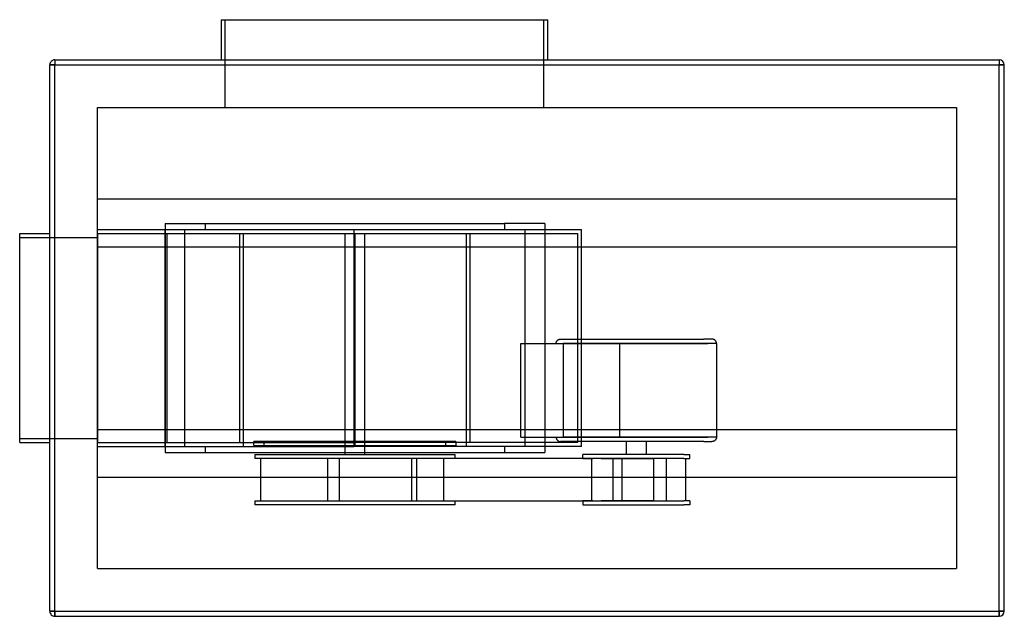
# Model space of a CAD drawing. Header units: millimetres. Extents: x -505 to 475, y -277 to 317.
import ezdxf

# ---------------------------------------------------------------- set-up
doc = ezdxf.new("R2010")
doc.units = ezdxf.units.MM
doc.layers.add('HIDDEN', color=7, linetype='Continuous')
doc.layers.add('THICK', color=7, linetype='Continuous')

msp = doc.modelspace()

# ---------------------------------------------------------------- linework, layer by layer
at = {"layer": 'HIDDEN'}
for p, q in [((-300.5, 229.5), (-300.5, 317)), ((16.5, 317), (16.5, 229.5)), ((-470, 277), (-470, 272)), ((-470, 277), (-470, 277)), ((470, 277), (470, 272)), ((470, 277), (470, 277)), ((-475, 272), (-470, 272)), ((-475, 272), (-475, 272)), ((-470, -272), (-470, 272)), ((-470, 272), (470, 272)), ((470, 272), (475, 272)), ((470, -272), (470, 272)), ((475, 272), (475, 272)), ((-427.5, 229.5), (-427.5, 229.5)), ((-427.5, -229.5), (-427.5, 229.5)), ((-427.5, 229.5), (427.5, 229.5)), ((427.5, 229.5), (427.5, -229.5)), ((427.5, 229.5), (427.5, 229.5)), ((-427.5, 138.5), (427.5, 138.5)), ((-427.5, 138.5), (-427.5, 138.5)), ((427.5, 138.5), (427.5, 138.5)), ((-427.5, 108), (-427.5, 108)), ((-427.5, 108), (-172.35, 108)), ((-360.3, 114), (-320.3, 114)), ((-360.3, 114), (-360.3, -114)), ((-360.3, 114), (-360.3, 114)), ((-360.3, -108), (-360.3, 108)), ((-340.85, 108), (-340.85, -108)), ((-320.3, 114), (-320.3, 108)), ((-320.3, 114), (-22.4, 114)), ((-172.35, 108), (-172.35, 108)), ((-172.35, 108), (54.3, 108)), ((-172.35, 108), (-172.35, -108)), ((-22.4, 114), (-22.4, 108)), ((17.6, 114), (-22.4, 114)), ((-1.85, -108), (-1.85, 108)), ((17.6, 114), (17.6, -114)), ((17.6, 114), (17.6, 114)), ((54.3, -108), (54.3, 108)), ((-505, 104), (-505, 104)), ((-505, 100), (-427.5, 100)), ((-505, 100), (-505, 100)), ((-475, 104), (-475, 104)), ((-427.5, 104), (-171.35, 104)), ((-427.5, 104), (-427.5, 104)), ((-427.5, 104), (-427.5, -104)), ((-427.5, 100), (-427.5, 100)), ((-358.12, -104), (-358.12, 104)), ((-286.18, 104), (-286.18, -104)), ((-282.18, 104), (-60.53, 104)), ((-282.18, -108), (-282.18, 104)), ((-181.35, 104), (-181.35, -103)), ((-171.35, 104), (50.3, 104)), ((-171.35, 104), (-171.35, -104)), ((-161.35, -103), (-161.35, 104)), ((-60.53, 104), (-60.53, -108)), ((-56.52, -104), (-56.52, 104)), ((50.3, 104), (50.3, -104)), ((-427.5, 91), (-360.3, 91)), ((-427.5, 91), (-427.5, 91)), ((-360.3, 91), (17.6, 91)), ((17.6, 91), (427.5, 91)), ((427.5, 91), (427.5, 91)), ((-6.22, -5.43), (35.84, -5.43)), ((-6.22, -98.57), (-6.22, -5.43)), ((28.91, -5.43), (28.92, -5.12)), ((28.92, -5.12), (28.95, -4.8)), ((28.95, -4.8), (29.01, -4.49)), ((29.01, -4.49), (29.09, -4.18)), ((29.09, -4.18), (29.19, -3.88)), ((29.19, -3.88), (29.31, -3.59)), ((29.31, -3.59), (29.45, -3.31)), ((29.45, -3.31), (29.61, -3.04)), ((29.61, -3.04), (29.79, -2.78)), ((29.79, -2.78), (29.99, -2.53)), ((29.99, -2.53), (30.21, -2.3)), ((30.21, -2.3), (30.44, -2.08)), ((30.44, -2.08), (30.68, -1.88)), ((30.68, -1.88), (30.94, -1.7)), ((30.94, -1.7), (31.22, -1.54)), ((31.22, -1.54), (31.5, -1.4)), ((31.5, -1.4), (31.79, -1.28)), ((31.79, -1.28), (32.09, -1.18)), ((32.09, -1.18), (32.4, -1.1)), ((32.4, -1.1), (32.71, -1.05)), ((32.71, -1.05), (33.03, -1.01)), ((33.03, -1.01), (33.34, -1)), ((33.34, -1), (74.49, -1)), ((37.61, -5.43), (35.84, -5.43)), ((35.84, -5.43), (179.8, -5.43)), ((35.84, -5.43), (35.84, -98.57)), ((92.19, -5.43), (37.61, -5.43)), ((50.13, -5.43), (50.13, -98.57)), ((74.49, -1), (175.85, -1)), ((188.5, -5.43), (92.19, -5.43)), ((92.19, -98.57), (92.19, -5.43)), ((184.06, -1), (175.85, -1)), ((184.38, -1.01), (184.06, -1)), ((184.69, -1.05), (184.38, -1.01)), ((185.01, -1.1), (184.69, -1.05)), ((185.31, -1.18), (185.01, -1.1)), ((185.61, -1.28), (185.31, -1.18)), ((185.9, -1.4), (185.61, -1.28)), ((186.19, -1.54), (185.9, -1.4)), ((186.46, -1.7), (186.19, -1.54)), ((186.72, -1.88), (186.46, -1.7)), ((186.97, -2.08), (186.72, -1.88)), ((187.2, -2.3), (186.97, -2.08)), ((187.41, -2.53), (187.2, -2.3)), ((187.61, -2.78), (187.41, -2.53)), ((187.79, -3.04), (187.61, -2.78)), ((187.95, -3.31), (187.79, -3.04)), ((188.1, -3.59), (187.95, -3.31)), ((188.22, -3.88), (188.1, -3.59)), ((188.32, -4.18), (188.22, -3.88)), ((188.39, -4.49), (188.32, -4.18)), ((188.45, -4.8), (188.39, -4.49)), ((188.48, -5.12), (188.45, -4.8)), ((188.5, -5.43), (188.48, -5.12)), ((188.5, -5.43), (188.5, -98.57)), ((-427.5, -91), (-427.5, -91)), ((-427.5, -91), (-360.3, -91)), ((-360.3, -91), (17.6, -91)), ((17.6, -91), (427.5, -91)), ((427.5, -91), (427.5, -91)), ((-505, -100), (-427.5, -100)), ((-505, -100), (-505, -100)), ((-505, -104), (-505, -104)), ((-475, -104), (-475, -104)), ((-427.5, -100), (-427.5, -100)), ((-427.5, -104), (-171.35, -104)), ((-427.5, -104), (-427.5, -104)), ((-271.94, -107), (-271.94, -103)), ((-181.35, -103), (-271.94, -103)), ((-271.94, -107), (-181.35, -107)), ((-261.94, -103), (-261.94, -107)), ((-181.35, -103), (-181.35, -107)), ((-181.35, -103), (-181.35, -103)), ((-161.35, -103), (-181.35, -103)), ((-181.35, -107), (-181.35, -116)), ((-181.35, -107), (-181.35, -107)), ((-181.35, -107), (-161.35, -107)), ((-171.35, -103), (-171.35, -107)), ((50.3, -104), (-171.35, -104)), ((-70.76, -103), (-161.35, -103)), ((-161.35, -103), (-161.35, -103)), ((-161.35, -107), (-161.35, -103)), ((-161.35, -116), (-161.35, -107)), ((-161.35, -107), (-70.76, -107)), ((-161.35, -107), (-161.35, -107)), ((-80.76, -107), (-80.76, -103)), ((-70.76, -103), (-70.76, -107)), ((-6.22, -98.57), (35.84, -98.57)), ((28.91, -98.57), (28.92, -98.88)), ((28.92, -98.88), (28.95, -99.2)), ((28.95, -99.2), (29.01, -99.51)), ((29.01, -99.51), (29.09, -99.82)), ((29.09, -99.82), (29.19, -100.12)), ((29.19, -100.12), (29.31, -100.41)), ((29.31, -100.41), (29.45, -100.69)), ((29.45, -100.69), (29.61, -100.96)), ((29.61, -100.96), (29.79, -101.22)), ((29.79, -101.22), (29.99, -101.47)), ((29.99, -101.47), (30.21, -101.7)), ((30.21, -101.7), (30.44, -101.92)), ((30.44, -101.92), (30.68, -102.12)), ((30.68, -102.12), (30.94, -102.3)), ((30.94, -102.3), (31.22, -102.46)), ((31.22, -102.46), (31.5, -102.6)), ((31.5, -102.6), (31.79, -102.72)), ((31.79, -102.72), (32.09, -102.82)), ((32.09, -102.82), (32.4, -102.9)), ((32.4, -102.9), (32.71, -102.95)), ((32.71, -102.95), (33.03, -102.99)), ((33.03, -102.99), (33.34, -103)), ((74.49, -103), (33.34, -103)), ((35.84, -98.57), (179.8, -98.57)), ((37.61, -98.57), (35.84, -98.57)), ((92.19, -98.57), (37.61, -98.57)), ((175.85, -103), (74.49, -103)), ((188.5, -98.57), (92.19, -98.57)), ((98.7, -103), (98.7, -116)), ((118.7, -103), (118.7, -116)), ((175.85, -103), (184.06, -103)), ((184.38, -102.99), (184.06, -103)), ((184.69, -102.95), (184.38, -102.99)), ((185.01, -102.9), (184.69, -102.95)), ((185.31, -102.82), (185.01, -102.9)), ((185.61, -102.72), (185.31, -102.82)), ((185.9, -102.6), (185.61, -102.72)), ((186.19, -102.46), (185.9, -102.6)), ((186.46, -102.3), (186.19, -102.46)), ((186.72, -102.12), (186.46, -102.3)), ((186.97, -101.92), (186.72, -102.12)), ((187.2, -101.7), (186.97, -101.92)), ((187.41, -101.47), (187.2, -101.7)), ((187.61, -101.22), (187.41, -101.47)), ((187.79, -100.96), (187.61, -101.22)), ((187.95, -100.69), (187.79, -100.96)), ((188.1, -100.41), (187.95, -100.69)), ((188.22, -100.12), (188.1, -100.41)), ((188.32, -99.82), (188.22, -100.12)), ((188.39, -99.51), (188.32, -99.82)), ((188.45, -99.2), (188.39, -99.51)), ((188.48, -98.88), (188.45, -99.2)), ((188.5, -98.57), (188.48, -98.88)), ((-427.5, -108), (-427.5, -108)), ((-427.5, -108), (-172.35, -108)), ((-360.3, -114), (-320.3, -114)), ((-360.3, -114), (-360.3, -114)), ((-320.3, -108), (-320.3, -114)), ((-320.3, -114), (-22.4, -114)), ((-271.09, -116), (-271.09, -120)), ((-271.09, -116), (-71.61, -116)), ((-172.35, -108), (-172.35, -108)), ((54.3, -108), (-172.35, -108)), ((-71.61, -120), (-71.61, -116)), ((-22.4, -108), (-22.4, -114)), ((-22.4, -114), (17.6, -114)), ((17.6, -114), (17.6, -114)), ((156.1, -116), (55.51, -116)), ((55.51, -120), (55.51, -116)), ((156.1, -116), (161.9, -116)), ((161.9, -120), (161.9, -116)), ((-169.08, -120), (-271.09, -120)), ((-265.01, -162), (-265.01, -120)), ((-198.73, -120), (-198.73, -162)), ((-186.86, -120), (-186.86, -162)), ((-154.62, -120), (-186.86, -120)), ((-114.98, -120), (-172.17, -120)), ((73.84, -120), (-169.08, -120)), ((-71.61, -120), (-154.62, -120)), ((-114.98, -120), (-114.98, -162)), ((-89.35, -120), (-114.98, -120)), ((-109.85, -162), (-109.85, -120)), ((-82.69, -162), (-82.69, -120)), ((55.51, -120), (65.45, -120)), ((64.37, -162), (64.37, -120)), ((85.72, -120), (65.45, -120)), ((73.84, -120), (108.33, -120)), ((156.1, -120), (73.84, -120)), ((85.72, -120), (125.86, -120)), ((85.72, -162), (85.72, -120)), ((94.28, -120), (94.28, -162)), ((108.33, -120), (120.71, -120)), ((125.86, -120), (125.86, -162)), ((138.39, -120), (138.39, -162)), ((156.1, -120), (161.9, -120)), ((158.03, -162), (158.03, -120)), ((-427.5, -138.5), (-427.5, -138.5)), ((-427.5, -138.5), (427.5, -138.5)), ((427.5, -138.5), (427.5, -138.5)), ((-271.09, -162), (-271.09, -166)), ((-271.09, -162), (-169.08, -162)), ((-71.61, -166), (-271.09, -166)), ((-186.86, -162), (-154.62, -162)), ((-169.08, -162), (-114.98, -162)), ((-169.08, -162), (73.84, -162)), ((-154.62, -162), (-71.61, -162)), ((-114.98, -162), (-89.35, -162)), ((-71.61, -166), (-71.61, -162)), ((65.45, -162), (55.51, -162)), ((55.51, -162), (55.51, -166)), ((55.51, -166), (156.1, -166)), ((65.45, -162), (85.72, -162)), ((108.33, -162), (73.84, -162)), ((73.84, -162), (156.1, -162)), ((125.86, -162), (82.52, -162)), ((120.71, -162), (108.33, -162)), ((161.9, -162), (156.1, -162)), ((161.9, -166), (156.1, -166)), ((161.9, -162), (161.9, -166)), ((-427.5, -229.5), (-427.5, -229.5)), ((-427.5, -229.5), (427.5, -229.5)), ((427.5, -229.5), (427.5, -229.5)), ((-475, -272), (-470, -272)), ((-475, -272), (-475, -272)), ((-470, -272), (-470, -277)), ((-470, -272), (470, -272)), ((470, -272), (470, -277)), ((470, -272), (475, -272)), ((475, -272), (475, -272)), ((-470, -277), (-470, -277)), ((470, -277), (470, -277))]:
    msp.add_line(p, q, dxfattribs=at)
at = {"layer": 'THICK'}
for p, q in [((-304.5, 317), (-304.5, 277)), ((-304.5, 317), (20.5, 317)), ((20.5, 277), (20.5, 317)), ((-470, 277), (-470, 272)), ((-470, 277), (470, 277)), ((470, 277), (470, 272)), ((-470, 272), (-475, 272)), ((-475, -272), (-475, 272)), ((-470, 272), (470, 272)), ((-470, -272), (-470, 272)), ((470, -272), (470, 272)), ((475, 272), (470, 272)), ((475, -272), (475, 272)), ((-505, 104), (-475, 104)), ((-505, -104), (-505, 104)), ((-505, -104), (-475, -104)), ((-470, -272), (-475, -272)), ((-470, -272), (470, -272)), ((-470, -277), (-470, -272)), ((475, -272), (470, -272)), ((470, -277), (470, -272)), ((-470, -277), (470, -277))]:
    msp.add_line(p, q, dxfattribs=at)
for centre, start, end in [((-470, 272), 89.99998, 180.00002), ((470, 272), 0, 89.99998), ((-470, -272), 180.00002, 270.00002), ((470, -272), 270.00002, 0)]:
    msp.add_arc(centre, 5, start, end, dxfattribs=at)

doc.saveas('drawing.dxf')
